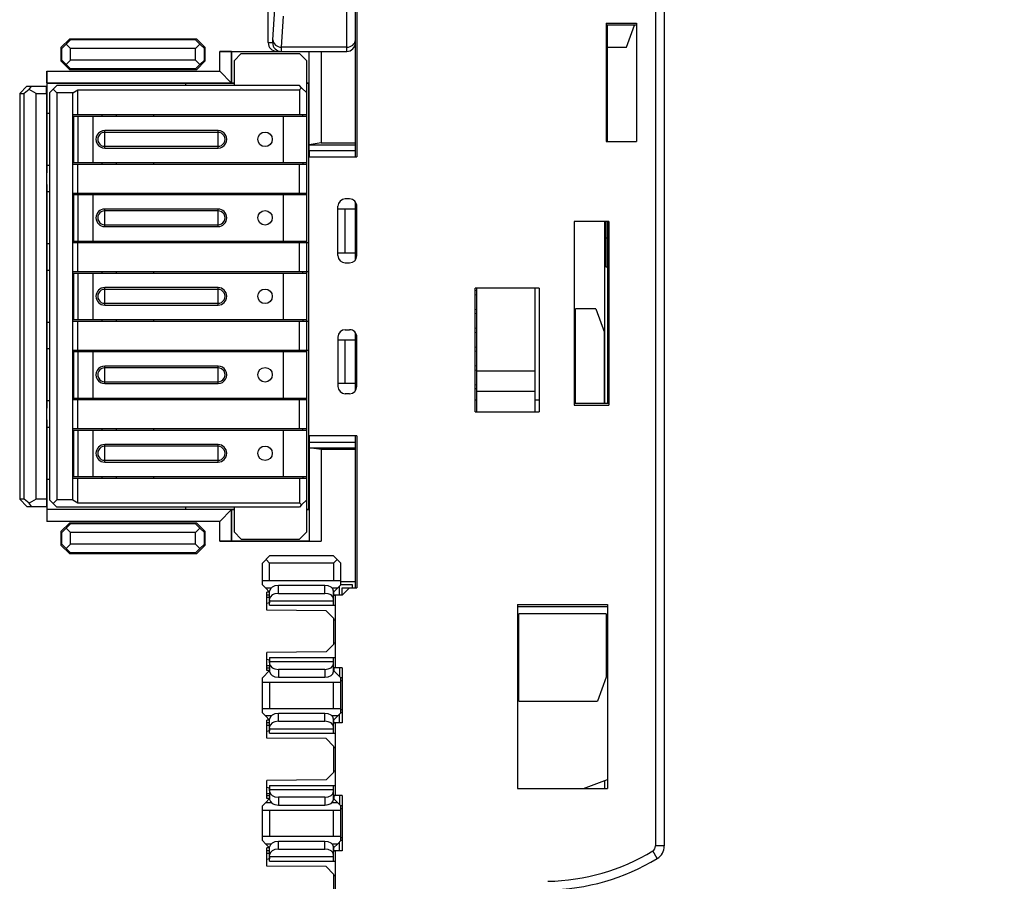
# Model space of a CAD drawing. Extents: x 0 to 183, y 0 to 174.
# Tile 29 of 31: x 115 to 149, y 96 to 125. Entities that reach past the tile are written whole.
import ezdxf

# ---------------------------------------------------------------- set-up
doc = ezdxf.new("R2010")
doc.units = 0
doc.header["$LTSCALE"] = 11.338415
doc.header["$MEASUREMENT"] = 0
doc.layers.get('0').update_dxf_attribs({"linetype": 'CONTINUOUS'})
doc.styles.add('TEXTSTYLE_2', font='txt', dxfattribs={"width": 0.7})
doc.dimstyles.new('DIMSTYLE_1', dxfattribs={"dimtxt": 3.2, "dimasz": 1.9, "dimexe": 1, "dimexo": 0.5, "dimgap": 0.8, "dimtad": 1, "dimdec": 3, "dimtxsty": 'TEXTSTYLE_2', "dimblk": 'OPEN', "dimblk1": 'OPEN', "dimblk2": 'OPEN', "dimcen": 0.09, "dimazin": 3, "dimtp": 0.001969, "dimtm": 0.001969, "dimtfac": 1, "dimtdec": 3, "dimtofl": 0, "dimtmove": 0, "dimatfit": 3, "dimtolj": 1})

# ---------------------------------------------------------------- blocks, each defined once
blk = doc.blocks.new('_OPEN')
at = {"color": 0, "linetype": 'BYBLOCK'}
for p, q in [((0, 0), (-1, 0.263)), ((-1, -0.263), (0, 0)), ((-1, 0), (0, 0))]:
    blk.add_line(p, q, dxfattribs=at)
blk = doc.blocks.new('*D4')
at = {"color": 2, "linetype": 'CONTINUOUS'}
for p, q in [((137.723, 137.437), (181.55, 137.437)), ((181.55, 137.437), (183.35, 137.437)), ((182.35, 137.437), (182.35, 77.687)), ((182.35, 17.937), (182.35, 77.687)), ((137.723, 17.937), (181.55, 17.937)), ((181.55, 17.937), (183.35, 17.937))]:
    blk.add_line(p, q, dxfattribs=at)
at = {"color": 2, "linetype": 'CONTINUOUS', "xscale": 1.9, "yscale": 1.9, "zscale": 1.9}
for p, rotation in [((182.35, 137.437), 90), ((182.35, 17.937), 270)]:
    blk.add_blockref('_OPEN', p, dxfattribs=dict(at, rotation=rotation))
at = {"color": 2, "linetype": 'CONTINUOUS', "insert": (178.35, 77.72), "char_height": 3.2, "width": 6.72, "attachment_point": 2, "rotation": 90, "style": 'TEXTSTYLE_2'}
blk.add_mtext('120', dxfattribs=at)

msp = doc.modelspace()

# ---------------------------------------------------------------- linework, layer by layer
at = {"color": 7, "linetype": 'CONTINUOUS'}
for p, q in [((126.8983, 120.662), (126.8983, 130.587)), ((126.9486, 130.587), (126.9486, 120.662)), ((126.5986, 124.2869), (126.5986, 129.6868)), ((123.8984, 124.587), (123.8984, 128.1868)), ((124.0589, 124.6866), (124.1209, 125.7528)), ((137.2233, 125.8634), (137.2233, 96.9537)), ((137.5234, 125.8634), (137.5234, 96.9537)), ((124.3586, 124.4292), (124.4206, 125.4955)), ((135.5235, 125.2584), (135.5235, 121.187)), ((135.5235, 125.2584), (136.5736, 125.2574)), ((136.5736, 125.1875), (135.5235, 125.1885)), ((135.5735, 121.187), (135.5735, 125.1885)), ((136.2235, 124.4368), (136.4967, 125.1875)), ((136.5736, 125.2574), (136.5736, 121.187)), ((117.0681, 124.7176), (116.768, 124.4175)), ((117.0957, 124.6897), (116.9472, 124.5381)), ((117.0681, 124.7176), (121.4289, 124.7176)), ((117.0957, 124.6897), (117.0681, 124.7176)), ((121.401, 124.6897), (117.0957, 124.6897)), ((121.401, 124.6897), (121.4289, 124.7176)), ((121.401, 124.6897), (121.5498, 124.5381)), ((121.4289, 124.7176), (121.729, 124.4175)), ((116.768, 124.4175), (116.768, 123.9562)), ((116.796, 124.3896), (116.768, 124.4175)), ((116.796, 124.3896), (116.9472, 124.5381)), ((116.796, 123.9841), (116.796, 124.3896)), ((116.9472, 124.5381), (117.0984, 124.3868)), ((117.0984, 123.9869), (117.0984, 124.3868)), ((121.3986, 124.3868), (117.0984, 124.3868)), ((121.5498, 124.5381), (121.3986, 124.3868)), ((121.3986, 123.9869), (121.3986, 124.3868)), ((121.7011, 124.3896), (121.5498, 124.5381)), ((121.7011, 124.3896), (121.729, 124.4175)), ((121.7011, 123.9841), (121.7011, 124.3896)), ((121.729, 123.9562), (121.729, 124.4175)), ((123.8984, 124.587), (124.0462, 124.587)), ((126.5986, 124.4292), (124.3586, 124.4292)), ((135.5735, 124.4368), (136.2235, 124.4368)), ((116.9472, 123.8356), (117.0984, 123.9869)), ((121.3986, 123.9869), (117.0984, 123.9869)), ((121.5498, 123.8356), (121.3986, 123.9869)), ((122.2285, 123.6069), (122.2285, 124.2869)), ((122.2285, 124.2869), (126.5986, 124.2869)), ((122.6347, 124.2808), (122.2285, 124.2869)), ((122.6347, 123.2007), (122.6347, 124.2808)), ((122.6347, 124.2808), (122.6402, 124.2752)), ((122.6402, 124.2752), (122.6402, 123.1952)), ((125.3067, 124.2752), (122.6402, 124.2752)), ((122.7236, 123.9617), (122.9734, 124.2119)), ((122.9734, 124.2119), (124.9736, 124.2119)), ((125.2234, 123.9617), (124.9736, 124.2119)), ((125.3122, 124.2808), (125.3067, 124.2752)), ((125.3067, 123.1952), (125.3067, 124.2752)), ((125.3122, 124.2808), (125.7184, 124.2869)), ((125.3122, 121.074), (125.3122, 124.2808)), ((125.7184, 124.2869), (125.7184, 121.1368)), ((116.796, 123.9841), (116.768, 123.9562)), ((116.768, 123.9562), (117.0681, 123.6565)), ((116.796, 123.9841), (116.9472, 123.8356)), ((117.0957, 123.6844), (116.9472, 123.8356)), ((117.0957, 123.6844), (117.0681, 123.6565)), ((121.4289, 123.6565), (117.0681, 123.6565)), ((121.401, 123.6844), (117.0957, 123.6844)), ((121.401, 123.6844), (121.5498, 123.8356)), ((121.401, 123.6844), (121.4289, 123.6565)), ((121.4289, 123.6565), (121.729, 123.9562)), ((121.7011, 123.9841), (121.5498, 123.8356)), ((121.7011, 123.9841), (121.729, 123.9562)), ((122.7236, 123.9617), (122.7236, 123.1118)), ((125.2234, 107.7619), (125.2234, 123.9617)), ((116.2847, 123.2007), (116.2785, 123.6069)), ((116.2785, 123.6069), (116.2785, 123.087)), ((116.2785, 123.6069), (122.2285, 123.6069)), ((122.6402, 123.1952), (122.2285, 123.6069)), ((115.5984, 123.087), (115.3483, 122.8369)), ((115.6715, 122.9785), (115.4982, 122.8369)), ((115.5984, 123.087), (116.2785, 123.087)), ((115.6715, 122.9785), (115.7549, 123.087)), ((115.9164, 122.8369), (115.6715, 122.9785)), ((116.2695, 122.8369), (116.272, 123.087)), ((116.2847, 123.2007), (122.6347, 123.2007)), ((116.2847, 123.2007), (116.2985, 123.1869)), ((116.2985, 120.1105), (116.2985, 123.1869)), ((122.7236, 123.1869), (116.2985, 123.1869)), ((116.4983, 122.9868), (116.3736, 122.8617)), ((116.4983, 122.9868), (116.6234, 123.1118)), ((116.4983, 122.9868), (116.6234, 122.8617)), ((124.9736, 123.1118), (116.6234, 123.1118)), ((121.0486, 123.1869), (121.0486, 123.1118)), ((122.7236, 123.1952), (122.6402, 123.1952)), ((125.0483, 123.0367), (124.9736, 123.1118)), ((125.0483, 123.0367), (124.9736, 122.962)), ((125.2234, 122.8617), (125.0483, 123.0367)), ((125.3067, 123.1952), (125.2234, 123.1952)), ((125.2985, 123.1869), (125.2234, 123.1869)), ((125.3067, 123.1952), (125.2985, 123.1869)), ((125.2985, 108.537), (125.2985, 123.1869)), ((115.3483, 122.8369), (115.3483, 108.887)), ((115.3483, 122.8369), (115.4982, 122.8369)), ((115.4982, 108.887), (115.4982, 122.8369)), ((115.9164, 108.887), (115.9164, 122.8369)), ((115.9164, 122.8369), (116.2695, 122.8369)), ((116.2695, 122.8369), (116.2695, 108.887)), ((116.3736, 122.8617), (116.3736, 108.8619)), ((116.6234, 122.8617), (116.6234, 108.8619)), ((117.1735, 122.8617), (116.6234, 122.8617)), ((117.1735, 122.8617), (117.3468, 122.962)), ((117.1735, 108.8619), (117.1735, 122.8617)), ((117.3468, 122.1117), (117.3468, 122.962)), ((117.3468, 122.962), (124.9736, 122.962)), ((124.9736, 122.962), (124.9736, 122.1117)), ((116.2985, 122.162), (116.3736, 122.162)), ((117.1735, 122.1117), (125.2234, 122.1117)), ((117.1742, 122.0617), (125.2234, 122.0617)), ((117.2087, 120.4619), (117.2087, 122.0617)), ((117.3568, 120.4619), (117.3568, 122.0617)), ((117.8736, 120.4619), (117.8736, 122.0617)), ((118.1733, 122.1117), (118.1733, 122.0617)), ((118.6735, 122.0617), (118.6735, 122.1117)), ((119.9534, 122.1117), (119.9534, 122.0617)), ((124.4234, 120.4619), (124.4234, 122.0617)), ((125.0866, 122.0617), (125.0866, 122.1117)), ((118.2736, 120.9617), (118.2736, 121.5619)), ((122.1734, 121.5619), (118.2736, 121.5619)), ((122.1734, 121.5019), (118.2736, 121.5019)), ((122.1734, 120.9617), (122.1734, 121.5619)), ((118.2736, 121.022), (122.1734, 121.022)), ((118.2736, 120.9617), (122.1734, 120.9617)), ((125.3108, 120.8749), (125.3122, 121.074)), ((125.7184, 121.1368), (125.3122, 121.0754)), ((125.3122, 121.074), (126.8983, 121.074)), ((125.7184, 121.1368), (126.8983, 121.1368)), ((135.5235, 121.187), (136.5736, 121.187)), ((125.2985, 120.662), (126.9486, 120.662)), ((125.3108, 120.8749), (125.3108, 120.662)), ((125.3108, 120.8749), (126.8983, 120.8749)), ((116.3736, 120.362), (116.2985, 120.362)), ((117.1735, 120.4119), (125.2234, 120.4119)), ((117.1742, 120.4619), (125.2234, 120.4619)), ((117.3468, 119.4118), (117.3468, 120.4119)), ((118.1733, 120.4619), (118.1733, 120.4119)), ((118.6735, 120.4119), (118.6735, 120.4619)), ((119.9534, 120.4619), (119.9534, 120.4119)), ((124.9736, 119.4118), (124.9736, 120.4119)), ((125.0866, 120.4619), (125.0866, 120.4119)), ((116.2985, 112.0103), (116.2985, 119.7136)), ((116.2985, 119.4617), (116.3736, 119.4617)), ((117.1735, 119.4118), (125.2234, 119.4118)), ((117.1742, 119.3618), (125.2234, 119.3618)), ((117.2087, 117.7619), (117.2087, 119.3618)), ((117.3568, 117.7619), (117.3568, 119.3618)), ((117.8736, 117.7619), (117.8736, 119.3618)), ((118.1733, 119.4118), (118.1733, 119.3618)), ((118.6735, 119.3618), (118.6735, 119.4118)), ((119.9534, 119.4118), (119.9534, 119.3618)), ((124.4234, 117.7619), (124.4234, 119.3618)), ((125.0866, 119.3618), (125.0866, 119.4118)), ((126.2985, 117.2617), (126.2985, 118.9618)), ((126.6985, 119.212), (126.5484, 119.212)), ((126.8983, 117.1118), (126.8983, 119.1117)), ((126.9486, 117.261), (126.9486, 118.9629)), ((118.2736, 118.2618), (118.2736, 118.8619)), ((122.1734, 118.8619), (118.2736, 118.8619)), ((122.1734, 118.802), (118.2736, 118.802)), ((122.1734, 118.2618), (122.1734, 118.8619)), ((126.8983, 118.8619), (126.2985, 118.8619)), ((126.5484, 117.362), (126.5484, 118.8619)), ((118.2736, 118.3218), (122.1734, 118.3218)), ((118.2736, 118.2618), (122.1734, 118.2618)), ((135.6234, 118.4368), (134.4235, 118.4368)), ((134.4235, 118.4368), (134.4235, 112.1144)), ((135.4736, 118.4368), (135.4736, 112.1867)), ((135.5235, 116.8648), (135.5235, 118.4368)), ((135.5735, 118.4368), (135.5735, 112.1867)), ((135.6234, 118.4368), (135.6234, 112.1154)), ((116.3736, 117.662), (116.2985, 117.662)), ((117.1735, 117.712), (125.2985, 117.712)), ((117.1742, 117.7619), (125.2234, 117.7619)), ((117.3468, 116.7119), (117.3468, 117.712)), ((118.1733, 117.7619), (118.1733, 117.712)), ((118.6735, 117.712), (118.6735, 117.7619)), ((119.9534, 117.7619), (119.9534, 117.712)), ((124.9736, 116.7119), (124.9736, 117.712)), ((125.0866, 117.7619), (125.0866, 117.712)), ((135.5735, 117.8649), (135.5235, 117.8649)), ((126.2985, 117.362), (126.8983, 117.362)), ((126.5484, 117.0119), (126.6985, 117.0119)), ((116.2985, 116.7618), (116.3736, 116.7618)), ((117.1735, 116.7119), (125.2985, 116.7119)), ((117.1742, 116.6619), (125.2234, 116.6619)), ((117.2087, 115.062), (117.2087, 116.6619)), ((117.3568, 115.062), (117.3568, 116.6619)), ((117.8736, 115.062), (117.8736, 116.6619)), ((118.1733, 116.7119), (118.1733, 116.6619)), ((118.6735, 116.6619), (118.6735, 116.7119)), ((119.9534, 116.7119), (119.9534, 116.6619)), ((124.4234, 115.062), (124.4234, 116.6619)), ((125.0866, 116.6619), (125.0866, 116.7119)), ((135.5735, 116.8648), (135.5235, 116.8648)), ((118.2736, 115.5619), (118.2736, 116.162)), ((122.1734, 116.162), (118.2736, 116.162)), ((122.1734, 116.1017), (118.2736, 116.1017)), ((122.1734, 115.5619), (122.1734, 116.162)), ((131.0228, 116.0721), (131.0735, 116.0652)), ((131.0735, 115.9084), (131.0228, 115.9016)), ((133.2235, 116.1369), (131.0235, 116.1369)), ((131.0235, 111.887), (131.0235, 116.1369)), ((131.0735, 111.887), (131.0735, 116.1369)), ((133.0733, 116.1369), (133.0733, 111.887)), ((133.2235, 116.1369), (133.2235, 111.887)), ((118.2736, 115.6218), (122.1734, 115.6218)), ((118.2736, 115.5619), (122.1734, 115.5619)), ((131.0735, 115.4041), (131.0235, 115.3972)), ((131.0235, 115.2818), (131.0735, 115.2749)), ((135.1687, 115.4368), (134.4734, 115.4368)), ((134.4734, 112.1867), (134.4734, 115.4368)), ((135.1687, 115.4368), (135.4684, 114.6128)), ((116.3736, 114.9617), (116.2985, 114.9617)), ((117.1735, 115.0117), (125.2985, 115.0117)), ((117.1742, 115.062), (125.2234, 115.062)), ((117.3468, 114.012), (117.3468, 115.0117)), ((118.1733, 115.062), (118.1733, 115.0117)), ((118.6735, 115.0117), (118.6735, 115.062)), ((119.9534, 115.062), (119.9534, 115.0117)), ((124.9736, 114.012), (124.9736, 115.0117)), ((125.0866, 115.062), (125.0866, 115.0117)), ((126.5484, 114.712), (126.6985, 114.712)), ((126.8983, 112.6118), (126.8983, 114.6117)), ((131.0228, 114.7774), (131.0731, 114.7706)), ((131.0738, 114.6138), (131.0235, 114.6069)), ((135.4684, 112.1867), (135.4684, 114.6128)), ((126.2985, 114.4619), (126.2985, 112.7617)), ((126.2985, 114.362), (126.8983, 114.362)), ((126.5484, 112.862), (126.5484, 114.362)), ((126.9486, 112.761), (126.9486, 114.4629)), ((116.2985, 114.0619), (116.3736, 114.0619)), ((117.1735, 114.012), (125.2985, 114.012)), ((117.1742, 113.962), (125.2234, 113.962)), ((117.2087, 112.3617), (117.2087, 113.962)), ((117.3568, 112.3617), (117.3568, 113.962)), ((117.8736, 112.3617), (117.8736, 113.962)), ((118.1733, 114.012), (118.1733, 113.962)), ((118.6735, 113.962), (118.6735, 114.012)), ((119.9534, 114.012), (119.9534, 113.962)), ((124.4234, 112.3617), (124.4234, 113.962)), ((125.0866, 113.962), (125.0866, 114.012)), ((131.0735, 114.1094), (131.0228, 114.1022)), ((131.0228, 113.9872), (131.0735, 113.9802)), ((118.2736, 112.862), (118.2736, 113.4618)), ((122.1734, 113.4618), (118.2736, 113.4618)), ((122.1734, 113.4018), (118.2736, 113.4018)), ((122.1734, 112.862), (122.1734, 113.4618)), ((131.0735, 113.3191), (131.0232, 113.3123)), ((131.0235, 113.4824), (131.0735, 113.4756)), ((133.0733, 113.2867), (131.0735, 113.2867)), ((118.2736, 112.9219), (122.1734, 112.9219)), ((118.2736, 112.862), (122.1734, 112.862)), ((126.8983, 112.862), (126.2985, 112.862)), ((131.0728, 112.8144), (131.0225, 112.8075)), ((126.6985, 112.5119), (126.5484, 112.5119)), ((131.0228, 112.6925), (131.0731, 112.6856)), ((133.0733, 112.5867), (131.0735, 112.5867)), ((116.3736, 112.2618), (116.2985, 112.2618)), ((117.1735, 112.3118), (125.2234, 112.3118)), ((117.1742, 112.3617), (125.2234, 112.3617)), ((117.3468, 111.312), (117.3468, 112.3118)), ((118.1733, 112.3617), (118.1733, 112.3118)), ((118.6735, 112.3118), (118.6735, 112.3617)), ((119.9534, 112.3617), (119.9534, 112.3118)), ((124.9736, 111.312), (124.9736, 112.3118)), ((125.0866, 112.3617), (125.0866, 112.3118)), ((131.0735, 112.287), (131.0235, 112.287)), ((133.2235, 112.287), (133.0733, 112.287)), ((134.4235, 112.1867), (135.6234, 112.1867)), ((131.0235, 111.887), (133.2235, 111.887)), ((134.4235, 112.1144), (135.6234, 112.1154)), ((116.2985, 108.537), (116.2985, 111.6135)), ((116.2985, 111.362), (116.3736, 111.362)), ((117.1735, 111.312), (125.2234, 111.312)), ((117.1742, 111.2617), (125.2234, 111.2617)), ((117.2087, 109.6618), (117.2087, 111.2617)), ((117.3568, 109.6618), (117.3568, 111.2617)), ((117.8736, 109.6618), (117.8736, 111.2617)), ((118.1733, 111.312), (118.1733, 111.2617)), ((118.6735, 111.2617), (118.6735, 111.312)), ((119.9534, 111.312), (119.9534, 111.2617)), ((124.4234, 109.6618), (124.4234, 111.2617)), ((125.0866, 111.2617), (125.0866, 111.312)), ((126.9486, 111.0619), (125.2985, 111.0619)), ((125.3108, 111.0619), (125.3108, 110.849)), ((125.3108, 110.849), (126.8983, 110.849)), ((125.3108, 110.849), (125.3122, 110.6495)), ((126.8983, 105.8367), (126.8983, 111.0619)), ((126.9486, 111.0619), (126.9486, 105.8367)), ((118.2736, 110.1617), (118.2736, 110.7618)), ((122.1734, 110.7618), (118.2736, 110.7618)), ((122.1734, 110.7019), (118.2736, 110.7019)), ((122.1734, 110.1617), (122.1734, 110.7618)), ((125.3122, 110.6495), (126.8983, 110.6495)), ((125.3122, 110.6495), (125.3122, 107.4428)), ((125.7184, 110.5868), (125.3122, 110.6485)), ((126.8983, 110.5868), (125.7184, 110.5868)), ((125.7184, 110.5868), (125.7184, 107.4366)), ((118.2736, 110.222), (122.1734, 110.222)), ((118.2736, 110.1617), (122.1734, 110.1617)), ((116.3736, 109.5619), (116.2985, 109.5619)), ((117.1735, 109.6119), (125.2234, 109.6119)), ((117.1742, 109.6618), (125.2234, 109.6618)), ((117.3468, 108.7619), (117.3468, 109.6119)), ((118.1733, 109.6618), (118.1733, 109.6119)), ((118.6735, 109.6119), (118.6735, 109.6618)), ((119.9534, 109.6618), (119.9534, 109.6119)), ((124.9736, 109.6119), (124.9736, 108.7619)), ((125.0866, 109.6618), (125.0866, 109.6119)), ((115.4982, 108.887), (115.3483, 108.887)), ((115.3483, 108.887), (115.5984, 108.6369)), ((115.6715, 108.7454), (115.4982, 108.887)), ((115.9164, 108.887), (115.6715, 108.7454)), ((115.7549, 108.6369), (115.6715, 108.7454)), ((116.2695, 108.887), (115.9164, 108.887)), ((116.2695, 108.887), (116.272, 108.6369)), ((116.4983, 108.7368), (116.3736, 108.8619)), ((116.4983, 108.7368), (116.6234, 108.8619)), ((117.1735, 108.8619), (116.6234, 108.8619)), ((117.1735, 108.8619), (117.3468, 108.7619)), ((117.3468, 108.7619), (124.9736, 108.7619)), ((125.0483, 108.6868), (124.9736, 108.7619)), ((125.2234, 108.8619), (125.0483, 108.6868)), ((115.5984, 108.6369), (116.2785, 108.6369)), ((116.2785, 108.6369), (116.2785, 108.1167)), ((116.2847, 108.5229), (116.2785, 108.1167)), ((116.2847, 108.5229), (116.2985, 108.537)), ((122.6347, 108.5229), (116.2847, 108.5229)), ((116.2985, 108.537), (122.7236, 108.537)), ((116.4983, 108.7368), (116.6234, 108.6117)), ((124.9736, 108.6117), (116.6234, 108.6117)), ((121.0486, 108.6117), (121.0486, 108.537)), ((122.6347, 108.5229), (122.2285, 108.1167)), ((122.6402, 108.5287), (122.6347, 108.5229)), ((122.6347, 107.4428), (122.6347, 108.5229)), ((122.6402, 108.5287), (122.7236, 108.5287)), ((122.6402, 108.5287), (122.6402, 107.4487)), ((122.7236, 108.6117), (122.7236, 107.7619)), ((125.0483, 108.6868), (124.9736, 108.6117)), ((125.2234, 108.537), (125.2985, 108.537)), ((125.2234, 108.5287), (125.3067, 108.5287)), ((125.3067, 108.5287), (125.2985, 108.537)), ((125.3067, 108.5287), (125.3067, 107.4487)), ((122.2285, 108.1167), (116.2785, 108.1167)), ((117.0681, 108.0674), (116.768, 107.7674)), ((117.0681, 108.0674), (121.4289, 108.0674)), ((117.0957, 108.0395), (117.0681, 108.0674)), ((121.401, 108.0395), (121.4289, 108.0674)), ((121.4289, 108.0674), (121.729, 107.7674)), ((122.2285, 107.4366), (122.2285, 108.1167)), ((116.768, 107.7674), (116.768, 107.3064)), ((116.796, 107.7395), (116.768, 107.7674)), ((116.796, 107.7395), (116.9472, 107.8883)), ((116.796, 107.3343), (116.796, 107.7395)), ((117.0957, 108.0395), (116.9472, 107.8883)), ((116.9472, 107.8883), (117.0984, 107.7367)), ((121.401, 108.0395), (117.0957, 108.0395)), ((121.3986, 107.7367), (117.0984, 107.7367)), ((117.0984, 107.3367), (117.0984, 107.7367)), ((121.5498, 107.8883), (121.3986, 107.7367)), ((121.3986, 107.3367), (121.3986, 107.7367)), ((121.401, 108.0395), (121.5498, 107.8883)), ((121.7011, 107.7395), (121.5498, 107.8883)), ((121.7011, 107.7395), (121.729, 107.7674)), ((121.7011, 107.3343), (121.7011, 107.7395)), ((121.729, 107.3064), (121.729, 107.7674)), ((122.9734, 107.5117), (122.7236, 107.7619)), ((125.2234, 107.7619), (124.9736, 107.5117)), ((122.6347, 107.4428), (122.2285, 107.4366)), ((122.2285, 107.4366), (125.7184, 107.4366)), ((122.6347, 107.4428), (122.6402, 107.4487)), ((122.6402, 107.4487), (125.3067, 107.4487)), ((122.9734, 107.5117), (124.9736, 107.5117)), ((125.3122, 107.4428), (125.3067, 107.4487)), ((125.3122, 107.4428), (125.7184, 107.4366)), ((116.796, 107.3343), (116.768, 107.3064)), ((116.768, 107.3064), (117.0681, 107.0063)), ((116.796, 107.3343), (116.9472, 107.1855)), ((116.9472, 107.1855), (117.0984, 107.3367)), ((117.0957, 107.0343), (116.9472, 107.1855)), ((121.3986, 107.3367), (117.0984, 107.3367)), ((121.5498, 107.1855), (121.3986, 107.3367)), ((121.401, 107.0343), (121.5498, 107.1855)), ((121.4289, 107.0063), (121.729, 107.3064)), ((121.7011, 107.3343), (121.5498, 107.1855)), ((121.7011, 107.3343), (121.729, 107.3064)), ((117.0957, 107.0343), (117.0681, 107.0063)), ((121.4289, 107.0063), (117.0681, 107.0063)), ((121.401, 107.0343), (117.0957, 107.0343)), ((121.401, 107.0343), (121.4289, 107.0063)), ((123.6985, 106.687), (123.9483, 106.9367)), ((123.9483, 106.687), (123.8236, 106.812)), ((126.1484, 106.9367), (123.9483, 106.9367)), ((126.2734, 106.812), (126.1484, 106.9367)), ((126.1484, 106.687), (126.2734, 106.812)), ((126.3985, 106.687), (126.2734, 106.812)), ((123.6985, 105.937), (123.6985, 106.687)), ((126.1484, 106.687), (123.9483, 106.687)), ((123.9483, 106.0868), (123.9483, 106.687)), ((126.1484, 106.687), (126.1484, 106.0868)), ((126.3985, 105.937), (126.3985, 106.687)), ((123.6985, 106.0868), (126.3985, 106.0868)), ((126.8983, 106.0369), (126.3985, 106.0369)), ((123.8019, 105.8333), (123.6985, 105.937)), ((123.8019, 105.8333), (124.0062, 105.8333)), ((123.948, 105.6876), (123.8019, 105.8333)), ((123.9483, 105.2349), (123.9483, 105.7192)), ((125.8483, 105.9122), (124.248, 105.9122)), ((124.248, 105.6438), (124.248, 105.9122)), ((125.8483, 105.6438), (125.8483, 105.9122)), ((126.0901, 105.8333), (126.2948, 105.8333)), ((126.1484, 105.2349), (126.1484, 105.7192)), ((126.1487, 105.6872), (126.2948, 105.8333)), ((126.157, 105.5869), (126.157, 105.6951)), ((126.3985, 105.937), (126.2948, 105.8333)), ((126.3482, 105.5869), (126.3482, 105.8867)), ((126.7981, 105.937), (126.3985, 105.937)), ((126.6985, 105.8367), (126.4484, 105.5869)), ((126.4484, 105.8367), (126.9486, 105.8367)), ((126.4484, 105.5869), (126.4484, 105.8367)), ((126.7981, 105.8367), (126.7981, 105.937)), ((123.9483, 105.6869), (123.8481, 105.6869)), ((123.8481, 105.0636), (123.8481, 105.6869)), ((123.9483, 105.5869), (123.8481, 105.5869)), ((123.8481, 105.5102), (123.9483, 105.5112)), ((123.9466, 105.4178), (123.9466, 105.3165)), ((123.9483, 105.3868), (126.1484, 105.3868)), ((124.248, 105.6438), (125.8483, 105.6438)), ((126.1983, 105.5849), (126.1484, 105.5849)), ((126.157, 105.5869), (126.198, 105.5869)), ((126.4484, 105.5869), (126.1983, 105.5869)), ((126.1983, 105.5869), (126.1983, 103.0868)), ((123.9483, 105.3169), (123.8481, 105.2927)), ((125.8893, 105.0458), (123.8481, 105.0636)), ((123.9483, 105.2349), (126.1983, 105.2349)), ((125.8893, 105.0458), (126.1484, 104.787)), ((132.4736, 105.2607), (135.5735, 105.2583)), ((132.4736, 105.2607), (132.4736, 98.9369)), ((132.4736, 105.187), (135.5735, 105.187)), ((135.5735, 105.2583), (135.5735, 98.9369)), ((126.1484, 104.787), (126.1484, 103.8868)), ((126.1484, 104.7367), (126.1983, 104.7367)), ((135.5235, 104.9369), (132.5235, 104.9369)), ((132.5235, 101.9369), (132.5235, 104.9369)), ((135.5235, 104.9369), (135.5235, 102.761)), ((126.1484, 103.8868), (125.8893, 103.6281)), ((126.1484, 103.9368), (126.1983, 103.9368)), ((125.8893, 103.6281), (123.8481, 103.6102)), ((123.8481, 102.9869), (123.8481, 103.6102)), ((123.8481, 103.3811), (123.9483, 103.3569)), ((123.9466, 103.2557), (123.9466, 103.3573)), ((123.9483, 103.439), (126.1983, 103.439)), ((123.9483, 103.439), (123.9483, 102.9546)), ((126.1484, 102.9546), (126.1484, 103.439)), ((123.9483, 102.9869), (123.6985, 102.7368)), ((123.8481, 103.1633), (123.9483, 103.1627)), ((123.8481, 103.0868), (123.9483, 103.0868)), ((123.9483, 102.9869), (123.8481, 102.9869)), ((126.1484, 103.287), (123.9483, 103.287)), ((125.8483, 103.0297), (124.248, 103.0297)), ((124.248, 103.0297), (124.248, 102.7616)), ((125.8483, 103.0297), (125.8483, 102.7616)), ((126.1484, 103.0889), (126.1983, 103.0889)), ((126.3985, 102.7368), (126.1484, 102.9869)), ((126.4484, 103.0868), (126.157, 103.0868)), ((126.157, 103.0868), (126.157, 102.9787)), ((126.3482, 103.0868), (126.3482, 102.7871)), ((126.4484, 103.0868), (126.4484, 101.1869)), ((123.6985, 101.5369), (123.6985, 102.7368)), ((124.248, 102.7616), (125.8483, 102.7616)), ((126.4484, 102.7368), (126.3985, 102.7368)), ((126.3985, 101.5369), (126.3985, 102.7368)), ((135.5235, 102.761), (135.2234, 101.9369)), ((123.6985, 102.587), (126.3985, 102.587)), ((123.9483, 102.587), (123.9483, 101.6868)), ((126.1484, 101.6868), (126.1484, 102.587)), ((126.4484, 102.6369), (126.3985, 102.6369)), ((123.6985, 101.6868), (126.3985, 101.6868)), ((126.4484, 101.6368), (126.3985, 101.6368)), ((132.5235, 101.9369), (135.2234, 101.9369)), ((123.8019, 101.4332), (123.6985, 101.5369)), ((124.0062, 101.4332), (123.8019, 101.4332)), ((123.948, 101.2875), (123.8019, 101.4332)), ((123.9483, 100.8348), (123.9483, 101.3192)), ((125.8483, 101.5121), (124.248, 101.5121)), ((124.248, 101.2441), (124.248, 101.5121)), ((125.8483, 101.2441), (125.8483, 101.5121)), ((126.2948, 101.4332), (126.0901, 101.4332)), ((126.1484, 100.8348), (126.1484, 101.3192)), ((126.1487, 101.2872), (126.2948, 101.4332)), ((126.157, 101.1869), (126.157, 101.2951)), ((126.3985, 101.5369), (126.2948, 101.4332)), ((126.3482, 101.1869), (126.3482, 101.4866)), ((126.4484, 101.5369), (126.3985, 101.5369)), ((123.9483, 101.2868), (123.8481, 101.2868)), ((123.8481, 100.6636), (123.8481, 101.2868)), ((123.9483, 101.1869), (123.8481, 101.1869)), ((123.8481, 101.1104), (123.9483, 101.1111)), ((123.9466, 101.0181), (123.9466, 100.9165)), ((123.9483, 100.9867), (126.1484, 100.9867)), ((124.248, 101.2441), (125.8483, 101.2441)), ((126.1983, 101.1848), (126.1484, 101.1848)), ((126.157, 101.1869), (126.198, 101.1869)), ((126.4484, 101.1869), (126.1983, 101.1869)), ((126.1983, 101.1869), (126.1983, 98.6868)), ((123.9483, 100.9168), (123.8481, 100.8927)), ((125.8893, 100.6457), (123.8481, 100.6636)), ((123.9483, 100.8348), (126.1983, 100.8348)), ((125.8893, 100.6457), (126.1484, 100.3869)), ((126.1484, 100.3869), (126.1484, 99.4867)), ((126.1484, 100.337), (126.1983, 100.337)), ((126.1484, 99.4867), (125.8893, 99.228)), ((126.1484, 99.537), (126.1983, 99.537)), ((125.8893, 99.228), (123.8481, 99.2101)), ((123.8481, 98.5869), (123.8481, 99.2101)), ((123.8481, 98.981), (123.9483, 98.9569)), ((123.9466, 98.8559), (123.9466, 98.9572)), ((123.9483, 99.0389), (126.1983, 99.0389)), ((123.9483, 99.0389), (123.9483, 98.5545)), ((126.1484, 98.5545), (126.1484, 99.0389)), ((132.4736, 98.9369), (135.5735, 98.9369)), ((134.7473, 98.9369), (135.5735, 99.2377)), ((135.4736, 99.2011), (135.4736, 98.9369)), ((123.948, 98.5862), (123.8019, 98.4404)), ((123.8481, 98.7636), (123.9483, 98.7626)), ((123.8481, 98.6868), (123.9483, 98.6868)), ((123.9483, 98.5869), (123.8481, 98.5869)), ((126.1484, 98.8869), (123.9483, 98.8869)), ((125.8483, 98.6299), (124.248, 98.6299)), ((124.248, 98.6299), (124.248, 98.3616)), ((125.8483, 98.6299), (125.8483, 98.3616)), ((126.1484, 98.6888), (126.1983, 98.6888)), ((126.1487, 98.5865), (126.2948, 98.4404)), ((126.4484, 98.6868), (126.157, 98.6868)), ((126.157, 98.6868), (126.157, 98.5786)), ((126.3482, 98.6868), (126.3482, 98.3871)), ((126.4484, 98.6868), (126.4484, 96.787)), ((123.8019, 98.4404), (123.6985, 98.3368)), ((123.6985, 97.137), (123.6985, 98.3368)), ((124.0062, 98.4404), (123.8019, 98.4404)), ((124.248, 98.3616), (125.8483, 98.3616)), ((126.2948, 98.4404), (126.0901, 98.4404)), ((126.3985, 98.3368), (126.2948, 98.4404)), ((126.4484, 98.3368), (126.3985, 98.3368)), ((126.3985, 97.137), (126.3985, 98.3368)), ((123.6985, 98.1869), (126.3985, 98.1869)), ((123.9483, 98.1869), (123.9483, 97.2872)), ((126.1484, 97.2872), (126.1484, 98.1869)), ((126.4484, 98.2369), (126.3985, 98.2369)), ((123.6985, 97.2872), (126.3985, 97.2872)), ((126.4484, 97.2369), (126.3985, 97.2369)), ((123.8019, 97.0336), (123.6985, 97.137)), ((123.8019, 97.0336), (124.0062, 97.0336)), ((123.948, 96.8876), (123.8019, 97.0336)), ((123.9483, 96.8869), (123.8481, 96.8869)), ((123.8481, 96.2633), (123.8481, 96.8869)), ((123.9483, 96.4349), (123.9483, 96.9193)), ((125.8483, 97.1122), (124.248, 97.1122)), ((124.248, 96.8442), (124.248, 97.1122)), ((125.8483, 96.8442), (125.8483, 97.1122)), ((126.0901, 97.0336), (126.2948, 97.0336)), ((126.1484, 96.4349), (126.1484, 96.9193)), ((126.1487, 96.8869), (126.2948, 97.0336)), ((126.157, 96.787), (126.157, 96.8951)), ((126.3985, 97.137), (126.2948, 97.0336)), ((126.3482, 96.787), (126.3482, 97.0867)), ((126.4484, 97.137), (126.3985, 97.137)), ((137.5234, 96.9537), (137.2233, 96.9537)), ((123.9483, 96.787), (123.8481, 96.787)), ((123.8481, 96.7105), (123.9483, 96.7112)), ((123.9466, 96.6182), (123.9466, 96.5162)), ((123.9483, 96.5872), (126.1484, 96.5872)), ((124.248, 96.8442), (125.8483, 96.8442)), ((126.1983, 96.7849), (126.1484, 96.7849)), ((126.157, 96.787), (126.198, 96.787)), ((126.4484, 96.787), (126.1983, 96.787)), ((126.1983, 96.787), (126.1983, 94.2865)), ((137.2829, 96.5259), (137.1272, 96.7821)), ((123.9483, 96.5169), (123.8481, 96.4928)), ((125.8893, 96.2454), (123.8481, 96.2633)), ((123.9483, 96.4349), (126.1983, 96.4349)), ((125.8893, 96.2454), (126.1484, 95.987)), ((126.1484, 95.987), (126.1484, 95.0872)), ((126.1484, 95.9367), (126.1983, 95.9367))]:
    msp.add_line(p, q, dxfattribs=at)
for centre, radius, start, end in [((124.1985, 124.587), 0.3002, 180.00914, 268.79299), ((124.3463, 124.587), 0.3001, 180.00202, 269.99798), ((123.6729, 124.4088), 0.685, 349.72137, 1.70666), ((126.5983, 124.5869), 0.3, 270.05588, 0.01256), ((118.2735, 121.2618), 0.3001, 89.99663, 270.00337), ((118.2734, 121.262), 0.2399, 89.95407, 270.04593), ((122.1734, 121.2618), 0.3001, 269.99663, 90.00337), ((122.1736, 121.262), 0.2399, 269.95407, 90.04593), ((126.5486, 118.9619), 0.25, 90.05416, 180.01862), ((126.6985, 118.9619), 0.2501, 359.99688, 90.00312), ((118.2736, 118.5619), 0.3001, 90, 270), ((118.2735, 118.5619), 0.2401, 89.99579, 270.00421), ((122.1734, 118.5619), 0.3001, 270, 90), ((122.1734, 118.5619), 0.2401, 269.99579, 90.00421), ((126.5485, 117.2619), 0.25, 180.045, 269.96309), ((126.6986, 117.262), 0.25, 269.97966, 359.93947), ((118.2736, 115.862), 0.3001, 90, 270), ((118.2734, 115.8618), 0.24, 89.9575, 270.0425), ((122.1734, 115.862), 0.3001, 270, 90), ((122.1736, 115.8618), 0.24, 269.9575, 90.0425), ((126.5486, 114.462), 0.25, 90.0471, 180.01687), ((126.6986, 114.4619), 0.2501, 359.99864, 90.01017), ((118.2734, 113.1619), 0.2999, 89.9666, 270.0334), ((118.2734, 113.1619), 0.24, 89.95788, 270.04212), ((122.1736, 113.1619), 0.2999, 269.9666, 90.0334), ((122.1736, 113.1619), 0.24, 269.95788, 90.04212), ((126.5485, 112.7619), 0.25, 180.04546, 269.96263), ((126.6986, 112.762), 0.25, 269.98012, 359.93901), ((118.2736, 110.4618), 0.3001, 90, 270), ((118.2734, 110.4619), 0.24, 89.95788, 270.04212), ((122.1734, 110.4618), 0.3001, 270, 90), ((122.1736, 110.4619), 0.24, 269.95788, 90.04212), ((137.0223, 96.9538), 0.5011, 301.34216, 359.98944), ((133.3907, 102.9446), 7.2068, 271.01297, 301.22961), ((133.3915, 102.9426), 7.5045, 271.00845, 301.2344)]:
    msp.add_arc(centre, radius, start, end, dxfattribs=at)
for points in [[(124.0462, 124.587), (124.0506, 124.587), (124.0551, 124.6215), (124.0589, 124.6866)], [(124.0589, 124.6866), (124.0617, 124.5464), (124.1953, 124.432), (124.3586, 124.4292)], [(126.5986, 124.4292), (126.764, 124.4292), (126.8983, 124.5446), (126.8983, 124.6866)], [(124.248, 105.9122), (124.0823, 105.9122), (123.9483, 105.8257), (123.9483, 105.7192)], [(126.1484, 105.7192), (126.1484, 105.8257), (126.014, 105.9122), (125.8483, 105.9122)], [(124.248, 105.6438), (124.0823, 105.6438), (123.9483, 105.5577), (123.9483, 105.4512)], [(126.1484, 105.4512), (126.1484, 105.5577), (126.014, 105.6438), (125.8483, 105.6438)], [(126.1566, 105.5866), (126.1535, 105.5877), (126.1501, 105.5863), (126.148, 105.5838)], [(123.9483, 103.2226), (123.9483, 103.1161), (124.0823, 103.0297), (124.248, 103.0297)], [(125.8483, 103.0297), (126.014, 103.0297), (126.1484, 103.1161), (126.1484, 103.2226)], [(126.148, 103.09), (126.1501, 103.0872), (126.1535, 103.0862), (126.1566, 103.0872)], [(123.9483, 102.9546), (123.9483, 102.8481), (124.0823, 102.7616), (124.248, 102.7616)], [(125.8483, 102.7616), (126.014, 102.7616), (126.1484, 102.8481), (126.1484, 102.9546)], [(124.248, 101.5121), (124.0823, 101.5121), (123.9483, 101.4256), (123.9483, 101.3192)], [(126.1484, 101.3192), (126.1484, 101.4256), (126.014, 101.5121), (125.8483, 101.5121)], [(124.248, 101.2441), (124.0823, 101.2441), (123.9483, 101.1576), (123.9483, 101.0511)], [(126.1484, 101.0511), (126.1484, 101.1576), (126.014, 101.2441), (125.8483, 101.2441)], [(126.1566, 101.1865), (126.1535, 101.1876), (126.1501, 101.1865), (126.148, 101.1838)], [(123.9483, 98.8225), (123.9483, 98.7161), (124.0823, 98.6299), (124.248, 98.6299)], [(125.8483, 98.6299), (126.014, 98.6299), (126.1484, 98.7161), (126.1484, 98.8225)], [(126.148, 98.6899), (126.1501, 98.6871), (126.1535, 98.6861), (126.1566, 98.6871)], [(123.9483, 98.5545), (123.9483, 98.448), (124.0823, 98.3616), (124.248, 98.3616)], [(125.8483, 98.3616), (126.014, 98.3616), (126.1484, 98.448), (126.1484, 98.5545)], [(124.248, 97.1122), (124.0823, 97.1122), (123.9483, 97.0261), (123.9483, 96.9193)], [(126.1484, 96.9193), (126.1484, 97.0261), (126.014, 97.1122), (125.8483, 97.1122)], [(137.1272, 96.7821), (137.1871, 96.8187), (137.2233, 96.8834), (137.2233, 96.9537)], [(124.248, 96.8442), (124.0823, 96.8442), (123.9483, 96.7573), (123.9483, 96.6512)], [(126.1484, 96.6512), (126.1484, 96.7573), (126.014, 96.8442), (125.8483, 96.8442)], [(126.1566, 96.787), (126.1535, 96.7877), (126.1501, 96.7863), (126.148, 96.7835)]]:
    msp.add_open_spline(points, degree=3, dxfattribs=at)
for points in [[(124.0396, 121.2618), (124.0396, 121.3999), (123.9276, 121.5119), (123.7898, 121.5119), (123.6517, 121.5119), (123.5397, 121.3999), (123.5397, 121.2618), (123.5397, 121.1236), (123.6517, 121.012), (123.7898, 121.012), (123.9276, 121.012), (124.0396, 121.1236), (124.0396, 121.2618), (124.0396, 121.2618), (124.0396, 121.2618), (124.0396, 121.2618)], [(124.0396, 118.5619), (124.0396, 118.7), (123.9276, 118.812), (123.7898, 118.812), (123.6517, 118.812), (123.5397, 118.7), (123.5397, 118.5619), (123.5397, 118.4237), (123.6517, 118.3118), (123.7898, 118.3118), (123.9276, 118.3118), (124.0396, 118.4237), (124.0396, 118.5619), (124.0396, 118.5619), (124.0396, 118.5619), (124.0396, 118.5619)], [(124.0396, 115.862), (124.0396, 116.0001), (123.9276, 116.1117), (123.7898, 116.1117), (123.6517, 116.1117), (123.5397, 116.0001), (123.5397, 115.862), (123.5397, 115.7238), (123.6517, 115.6118), (123.7898, 115.6118), (123.9276, 115.6118), (124.0396, 115.7238), (124.0396, 115.862), (124.0396, 115.862), (124.0396, 115.862), (124.0396, 115.862)], [(124.0396, 113.162), (124.0396, 113.2998), (123.9276, 113.4118), (123.7898, 113.4118), (123.6517, 113.4118), (123.5397, 113.2998), (123.5397, 113.162), (123.5397, 113.0239), (123.6517, 112.9119), (123.7898, 112.9119), (123.9276, 112.9119), (124.0396, 113.0239), (124.0396, 113.162), (124.0396, 113.162), (124.0396, 113.162), (124.0396, 113.162)], [(124.0396, 110.4618), (124.0396, 110.5999), (123.9276, 110.7119), (123.7898, 110.7119), (123.6517, 110.7119), (123.5397, 110.5999), (123.5397, 110.4618), (123.5397, 110.324), (123.6517, 110.212), (123.7898, 110.212), (123.9276, 110.212), (124.0396, 110.324), (124.0396, 110.4618), (124.0396, 110.4618), (124.0396, 110.4618), (124.0396, 110.4618)]]:
    msp.add_open_spline(points, degree=3, knots=[0, 0, 0, 0, 1, 1, 1, 2, 2, 2, 3, 3, 3, 4, 4, 4, 5, 5, 5, 5], dxfattribs=at)

# ---------------------------------------------------------------- dimensions: what is measured, and where the dimension line sits
at = {"color": 2, "linetype": 'CONTINUOUS'}
dim = msp.add_linear_dim(base=(182.3501, 137.4369), p1=(137.2233, 17.937), p2=(137.2233, 137.4369), angle=90, text='120', dimstyle='DIMSTYLE_1', dxfattribs=at)
dim.commit()
dim.dimension.update_dxf_attribs({"geometry": '*D4', "text_midpoint": (182.3501, 77.8597), "dimtype": 160})

doc.saveas('drawing.dxf')
